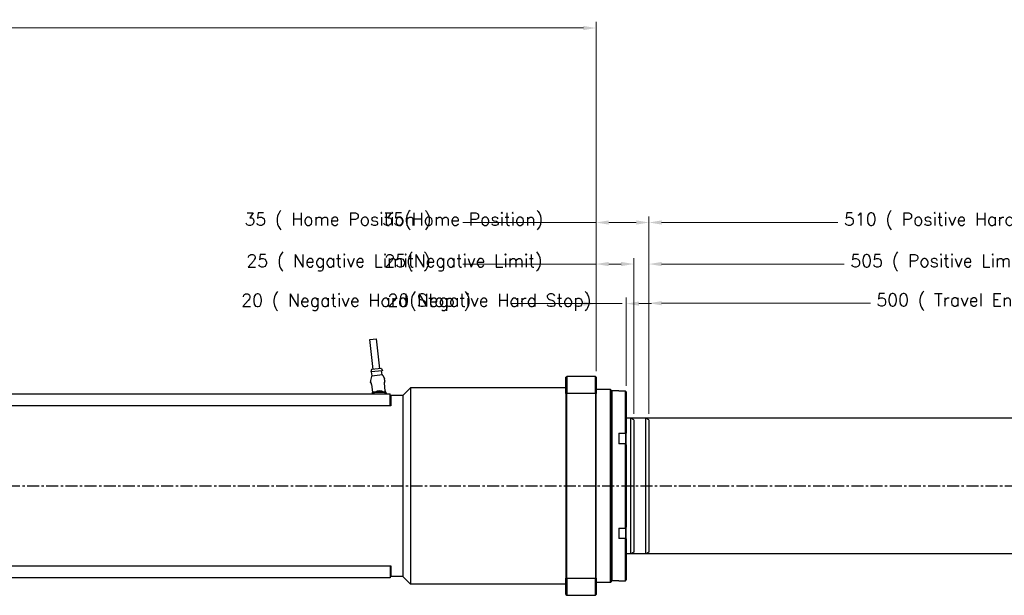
# Model space of a CAD drawing. Extents: x 0 to 2359, y -14 to 1663.
# Tile 3 of 23: x 738 to 1391, y 569 to 951. Entities that reach past the tile are written whole.
import ezdxf

# ---------------------------------------------------------------- set-up
doc = ezdxf.new("R2010")
doc.units = 0
doc.header["$LTSCALE"] = 25.4
doc.linetypes.add('CENTER', pattern=[2, 1.25, -0.25, 0.25, -0.25])
doc.layers.get('0').update_dxf_attribs({"linetype": 'CONTINUOUS'})
doc.layers.get('Defpoints').update_dxf_attribs({"linetype": 'CONTINUOUS'})
doc.layers.add('ATA-CENTER', color=133, linetype='CENTER')
doc.layers.add('ATA-DIM', color=252, linetype='CONTINUOUS', lineweight=25)
doc.styles.get("Standard").update_dxf_attribs({"font": 'simplex.shx'})
doc.dimstyles.new('ata_A1', dxfattribs={"dimtxt": 4.2, "dimasz": 4.2, "dimexe": 2, "dimexo": 2, "dimgap": 2, "dimtad": 0, "dimtih": 1, "dimtoh": 1, "dimdec": 6, "dimdsep": 46, "dimtxsty": 'Standard', "dimcen": 0, "dimclrd": 252, "dimclre": 252, "dimclrt": 4, "dimadec": 6, "dimazin": 2, "dimtfac": 1, "dimtdec": 6, "dimtofl": 0, "dimtmove": 0, "dimatfit": 3, "dimfxl": 0, "dimtolj": 1, "dimtzin": 0, "dimlwd": 0, "dimlwe": 0, "dimarcsym": 0})

# ---------------------------------------------------------------- blocks, each defined once
blk = doc.blocks.new('*D14851')
at = {"layer": 'ATA-DIM', "color": 252, "lineweight": 0}
for p, q in [((1120.3, 717.71), (1120.3, 766.56)), ((1140.3, 708.05), (1140.3, 766.56)), ((1111.9, 762.56), (1103.5, 762.56)), ((1120.3, 762.56), (1137.47, 762.56)), ((1148.7, 762.56), (1157.1, 762.56))]:
    blk.add_line(p, q, dxfattribs=at)
at = {"layer": 'ATA-DIM', "color": 252}
for points in [[(1111.9, 761.16), (1111.9, 763.96), (1120.3, 762.56)], [(1148.7, 763.96), (1148.7, 761.16), (1140.3, 762.56)]]:
    blk.add_solid(points, dxfattribs=at)
at = {"layer": 'Defpoints', "color": 0}
for p in [(1140.3, 762.56), (1120.3, 713.71), (1140.3, 704.05)]:
    blk.add_point(p, dxfattribs=at)
at = {"layer": 'ATA-DIM', "color": 4, "insert": (982.1, 768.94), "char_height": 8.4, "attachment_point": 1}
blk.add_mtext('\\A1;20(Negative Hard Stop)', dxfattribs=at)
blk = doc.blocks.new('*D14850')
at = {"layer": 'ATA-DIM', "color": 252, "lineweight": 0}
for p, q in [((1120.3, 717.71), (1120.3, 792.78)), ((1145.3, 689.55), (1145.3, 792.78)), ((1120.3, 788.78), (1100.43, 788.78)), ((1128.7, 788.78), (1136.9, 788.78))]:
    blk.add_line(p, q, dxfattribs=at)
at = {"layer": 'ATA-DIM', "color": 252}
for points in [[(1128.7, 790.18), (1128.7, 787.38), (1120.3, 788.78)], [(1136.9, 787.38), (1136.9, 790.18), (1145.3, 788.78)]]:
    blk.add_solid(points, dxfattribs=at)
at = {"layer": 'Defpoints', "color": 0}
for p in [(1145.3, 788.78), (1120.3, 713.71), (1145.3, 685.55)]:
    blk.add_point(p, dxfattribs=at)
at = {"layer": 'ATA-DIM', "color": 4, "insert": (980.01, 795.17), "char_height": 8.4, "attachment_point": 1}
blk.add_mtext('\\A1;25(Negative Limit)', dxfattribs=at)
blk = doc.blocks.new('*D14849')
at = {"layer": 'ATA-DIM', "color": 252, "lineweight": 0}
for p, q in [((1120.3, 816.31), (1100.43, 816.31)), ((1120.3, 717.71), (1120.3, 820.31)), ((1128.7, 816.31), (1146.9, 816.31)), ((1155.3, 689.55), (1155.3, 820.31))]:
    blk.add_line(p, q, dxfattribs=at)
at = {"layer": 'ATA-DIM', "color": 252}
for points in [[(1128.7, 817.71), (1128.7, 814.91), (1120.3, 816.31)], [(1146.9, 814.91), (1146.9, 817.71), (1155.3, 816.31)]]:
    blk.add_solid(points, dxfattribs=at)
at = {"layer": 'Defpoints', "color": 0}
for p in [(1155.3, 816.31), (1120.3, 713.71), (1155.3, 685.55)]:
    blk.add_point(p, dxfattribs=at)
at = {"layer": 'ATA-DIM', "color": 4, "insert": (978.66, 822.7), "char_height": 8.4, "attachment_point": 1}
blk.add_mtext('\\A1;35(Home Position)', dxfattribs=at)
blk = doc.blocks.new('*D14824')
at = {"layer": 'ATA-DIM', "color": 252, "lineweight": 0}
for p, q in [((1155.3, 689.55), (1155.3, 820.31)), ((1163.7, 816.31), (1280.56, 816.31)), ((1656.9, 816.31), (1464.03, 816.31)), ((1665.3, 689.55), (1665.3, 820.31))]:
    blk.add_line(p, q, dxfattribs=at)
at = {"layer": 'ATA-DIM', "color": 252}
for points in [[(1163.7, 817.71), (1163.7, 814.91), (1155.3, 816.31)], [(1656.9, 814.91), (1656.9, 817.71), (1665.3, 816.31)]]:
    blk.add_solid(points, dxfattribs=at)
at = {"layer": 'Defpoints', "color": 0}
for p in [(1665.3, 816.31), (1155.3, 685.55), (1665.3, 685.55)]:
    blk.add_point(p, dxfattribs=at)
at = {"layer": 'ATA-DIM', "color": 4, "insert": (1284.56, 822.7), "char_height": 8.4, "attachment_point": 1}
blk.add_mtext('\\A1;510 ( Positive Hard Stop )', dxfattribs=at)
blk = doc.blocks.new('*D14823')
at = {"layer": 'ATA-DIM', "color": 252, "lineweight": 0}
for p, q in [((1155.3, 689.55), (1155.3, 792.78)), ((1660.3, 689.55), (1660.3, 792.78)), ((1163.7, 788.78), (1284.73, 788.78)), ((1651.9, 788.78), (1434.86, 788.78))]:
    blk.add_line(p, q, dxfattribs=at)
at = {"layer": 'ATA-DIM', "color": 252}
for points in [[(1163.7, 790.18), (1163.7, 787.38), (1155.3, 788.78)], [(1651.9, 787.38), (1651.9, 790.18), (1660.3, 788.78)]]:
    blk.add_solid(points, dxfattribs=at)
at = {"layer": 'Defpoints', "color": 0}
for p in [(1660.3, 788.78), (1155.3, 685.55), (1660.3, 685.55)]:
    blk.add_point(p, dxfattribs=at)
at = {"layer": 'ATA-DIM', "color": 4, "insert": (1288.73, 795.17), "char_height": 8.4, "attachment_point": 1}
blk.add_mtext('\\A1;505 ( Positive Limit )', dxfattribs=at)
blk = doc.blocks.new('*D14822')
at = {"layer": 'ATA-DIM', "color": 252, "lineweight": 0}
for p, q in [((1155.3, 689.55), (1155.3, 766.82)), ((1655.3, 689.55), (1655.3, 766.82)), ((1163.7, 762.82), (1302.02, 762.82)), ((1646.9, 762.82), (1432.57, 762.82))]:
    blk.add_line(p, q, dxfattribs=at)
at = {"layer": 'ATA-DIM', "color": 252}
for points in [[(1163.7, 764.22), (1163.7, 761.42), (1155.3, 762.82)], [(1646.9, 761.42), (1646.9, 764.22), (1655.3, 762.82)]]:
    blk.add_solid(points, dxfattribs=at)
at = {"layer": 'Defpoints', "color": 0}
for p in [(1655.3, 762.82), (1155.3, 685.55), (1655.3, 685.55)]:
    blk.add_point(p, dxfattribs=at)
at = {"layer": 'ATA-DIM', "color": 4, "insert": (1306.02, 769.21), "char_height": 8.4, "attachment_point": 1}
blk.add_mtext('\\A1;500 ( Travel End )', dxfattribs=at)
blk = doc.blocks.new('*D14854')
at = {"layer": 'ATA-DIM', "color": 252, "lineweight": 0}
for p, q in [((224.3, 868.21), (224.3, 949.24)), ((1120.3, 717.71), (1120.3, 949.24)), ((232.7, 945.24), (631.38, 945.24)), ((1111.9, 945.24), (713.21, 945.24))]:
    blk.add_line(p, q, dxfattribs=at)
at = {"layer": 'ATA-DIM', "color": 252}
for points in [[(232.7, 946.64), (232.7, 943.84), (224.3, 945.24)], [(1111.9, 943.84), (1111.9, 946.64), (1120.3, 945.24)]]:
    blk.add_solid(points, dxfattribs=at)
at = {"layer": 'Defpoints', "color": 0}
for p in [(1120.3, 945.24), (224.3, 864.21), (1120.3, 713.71)]:
    blk.add_point(p, dxfattribs=at)
at = {"layer": 'ATA-DIM', "color": 4, "insert": (672.3, 945.24), "char_height": 8.4, "attachment_point": 5}
blk.add_mtext('\\A1;896(T+356)', dxfattribs=at)
blk = doc.blocks.new('*D14821')
at = {"layer": 'ATA-DIM', "color": 252, "lineweight": 0}
for p, q in [((1120.3, 816.31), (1032.05, 816.31)), ((1120.3, 717.71), (1120.3, 820.31)), ((1128.7, 816.31), (1146.9, 816.31)), ((1155.3, 689.55), (1155.3, 820.31))]:
    blk.add_line(p, q, dxfattribs=at)
at = {"layer": 'ATA-DIM', "color": 252}
for points in [[(1128.7, 817.71), (1128.7, 814.91), (1120.3, 816.31)], [(1146.9, 814.91), (1146.9, 817.71), (1155.3, 816.31)]]:
    blk.add_solid(points, dxfattribs=at)
at = {"layer": 'Defpoints', "color": 0}
for p in [(1155.3, 816.31), (1120.3, 713.71), (1155.3, 685.55)]:
    blk.add_point(p, dxfattribs=at)
at = {"layer": 'ATA-DIM', "color": 4, "insert": (887.35, 822.7), "char_height": 8.4, "attachment_point": 1}
blk.add_mtext('\\A1;35 ( Home Position )}', dxfattribs=at)
blk = doc.blocks.new('*D14820')
at = {"layer": 'ATA-DIM', "color": 252, "lineweight": 0}
for p, q in [((1120.3, 717.71), (1120.3, 792.78)), ((1145.3, 689.55), (1145.3, 792.78)), ((1120.3, 788.78), (1031.97, 788.78)), ((1128.7, 788.78), (1136.9, 788.78))]:
    blk.add_line(p, q, dxfattribs=at)
at = {"layer": 'ATA-DIM', "color": 252}
for points in [[(1128.7, 790.18), (1128.7, 787.38), (1120.3, 788.78)], [(1136.9, 787.38), (1136.9, 790.18), (1145.3, 788.78)]]:
    blk.add_solid(points, dxfattribs=at)
at = {"layer": 'Defpoints', "color": 0}
for p in [(1145.3, 788.78), (1120.3, 713.71), (1145.3, 685.55)]:
    blk.add_point(p, dxfattribs=at)
at = {"layer": 'ATA-DIM', "color": 4, "insert": (888.62, 795.17), "char_height": 8.4, "attachment_point": 1}
blk.add_mtext('\\A1;25 ( Negative Limit )', dxfattribs=at)
blk = doc.blocks.new('*D14819')
at = {"layer": 'ATA-DIM', "color": 252, "lineweight": 0}
for p, q in [((1120.3, 717.71), (1120.3, 766.56)), ((1140.3, 708.05), (1140.3, 766.56)), ((1120.3, 762.56), (1063.5, 762.56)), ((1111.9, 762.56), (1103.5, 762.56)), ((1148.7, 762.56), (1157.1, 762.56))]:
    blk.add_line(p, q, dxfattribs=at)
at = {"layer": 'ATA-DIM', "color": 252}
for points in [[(1111.9, 761.16), (1111.9, 763.96), (1120.3, 762.56)], [(1148.7, 763.96), (1148.7, 761.16), (1140.3, 762.56)]]:
    blk.add_solid(points, dxfattribs=at)
at = {"layer": 'Defpoints', "color": 0}
for p in [(1140.3, 762.56), (1120.3, 713.71), (1140.3, 704.05)]:
    blk.add_point(p, dxfattribs=at)
at = {"layer": 'ATA-DIM', "color": 4, "insert": (885.2, 768.94), "char_height": 8.4, "attachment_point": 1}
blk.add_mtext('\\A1;20 ( Negative Hard Stop )', dxfattribs=at)

msp = doc.modelspace()

# ---------------------------------------------------------------- linework, layer by layer
for p, q in [((970.3638883, 738.7971876), (974.838449, 739.2750021)), ((972.487508, 718.9102512), (970.3638883, 738.7971876)), ((976.9620687, 719.3880657), (974.838449, 739.2750021)), ((971.3937265, 718.7934521), (971.0558246, 717.2488414)), ((978.7122951, 718.066435), (971.0558246, 717.2488414)), ((978.0558502, 719.5048647), (971.3937265, 718.7934521)), ((978.0558502, 719.5048647), (978.7122951, 718.066435)), ((978.4911923, 715.4280428), (978.2151217, 718.0133445)), ((971.471989, 714.338934), (970.8982937, 711.6562016)), ((971.8290686, 714.7166302), (971.552998, 717.3019319)), ((978.7164024, 715.2509547), (971.6463309, 714.4959795)), ((978.919975, 715.1342647), (980.0472238, 712.633167)), ((980.3305115, 711.3885133), (980.2952184, 711.7190202)), ((1100.2953176, 713.7093954), (1100.7953176, 714.2093954)), ((1100.2953176, 702.9160127), (1100.2953176, 713.7093954)), ((1100.7953176, 714.2093954), (1100.7953176, 703.0995412)), ((1119.7953176, 714.2093954), (1100.7953176, 714.2093954)), ((1120.2953176, 713.7093954), (1119.7953176, 714.2093954)), ((1119.7953176, 703.0995412), (1119.7953176, 714.2093954)), ((1120.2953176, 713.7093954), (1120.2953176, 702.9160127)), ((970.8842167, 710.379794), (970.8489236, 710.7103008)), ((971.5478409, 708.8741324), (972.0915292, 703.782687)), ((980.5434771, 704.6852253), (979.9997889, 709.7766708)), ((992.2953176, 701.7093954), (997.2953176, 706.7093954)), ((997.2953176, 706.7093954), (997.2953176, 576.7093954)), ((1100.2953176, 706.7093954), (997.2953176, 706.7093954)), ((1129.7953176, 705.7093954), (1120.2953176, 705.7093954)), ((1129.7953176, 577.7093954), (1129.7953176, 705.7093954)), ((1130.2953176, 705.2093954), (1129.7953176, 705.7093954)), ((1130.2953176, 705.2093954), (1130.2953176, 578.2093954)), ((1130.2953176, 704.2093954), (1130.7953176, 704.7093954)), ((1130.7953176, 704.7093954), (1130.7953176, 578.7093954)), ((1135.2953176, 704.7093954), (1130.7953176, 704.7093954)), ((1135.2953176, 704.7093954), (1135.2953176, 704.5822831)), ((1139.7953176, 704.5822831), (1135.2953176, 704.5822831)), ((1139.7953176, 676.6099409), (1139.7953176, 704.5822831)), ((413.7953176, 702.7093954), (983.7953176, 702.7093954)), ((972.7953176, 703.7093954), (972.7953176, 703.3093954)), ((972.8953176, 703.3093954), (972.7953176, 703.3093954)), ((972.7953176, 703.3093954), (972.7953176, 702.7093954)), ((973.4953176, 703.8093954), (972.8953176, 703.8093954)), ((972.8953176, 703.3093954), (972.9953176, 703.3093954)), ((972.9853176, 702.9476895), (972.9953176, 702.9476895)), ((972.9853176, 702.8942858), (972.9853176, 702.9476895)), ((972.9853176, 702.8942858), (972.9953176, 702.8942858)), ((972.9853176, 702.8291517), (972.9853176, 702.8942858)), ((972.9853176, 702.8291517), (972.9953176, 702.8291517)), ((972.9853176, 702.8093954), (972.9853176, 702.8291517)), ((972.9853176, 702.8093954), (972.9853176, 702.7093954)), ((972.9953176, 702.8093954), (972.9853176, 702.8093954)), ((972.9953176, 702.7093954), (972.9953176, 703.3093954)), ((973.0053176, 702.7093954), (973.0053176, 703.2993954)), ((980.0953176, 703.8093954), (973.4953176, 703.8093954)), ((973.5053176, 703.7993954), (980.0853176, 703.7993954)), ((980.6953176, 703.8093954), (980.0953176, 703.8093954)), ((980.5853176, 703.2993954), (980.5853176, 702.7093954)), ((980.5953176, 703.3093954), (980.5953176, 702.7093954)), ((980.6953176, 703.3093954), (980.5953176, 703.3093954)), ((980.6953176, 703.3093954), (980.7953176, 703.3093954)), ((980.7953176, 703.3093954), (980.7953176, 703.7093954)), ((980.7953176, 702.7093954), (980.7953176, 703.3093954)), ((981.2573081, 702.7093954), (981.206887, 703.1815708)), ((983.7953176, 694.7093954), (983.7953176, 702.7093954)), ((983.7953176, 701.2093954), (984.2953176, 701.7093954)), ((984.2953176, 701.7093954), (984.2953176, 694.7093954)), ((992.2953176, 701.7093954), (984.2953176, 701.7093954)), ((992.2953176, 701.7093954), (992.2953176, 581.7093954)), ((1100.2953176, 702.9160127), (1100.2953176, 580.5027782)), ((1100.7953176, 580.3192497), (1100.7953176, 703.0995412)), ((1100.7953176, 703.0995412), (1119.7953176, 703.0995412)), ((1119.7953176, 703.0995412), (1119.7953176, 580.3192497)), ((1120.2953176, 580.5027782), (1120.2953176, 702.9160127)), ((1140.2953176, 704.047185), (1140.2953176, 676.7754045)), ((983.7953176, 694.7093954), (413.7953176, 694.7093954)), ((984.2953176, 694.7093954), (983.7953176, 694.7093954)), ((1153.2953176, 686.7093954), (1140.2953176, 686.7093954)), ((1153.2953176, 686.7093954), (1140.2953176, 686.7093954)), ((1153.2953176, 596.7093954), (1153.2953176, 686.7093954)), ((1155.2953176, 685.5546949), (1153.2953176, 686.7093954)), ((1155.2953176, 685.5546949), (1153.2953176, 686.7093954)), ((1155.2953176, 685.5546949), (1155.2953176, 597.864096)), ((1155.2953176, 685.5546949), (1155.2953176, 597.864096)), ((1135.2953176, 676.6099409), (1139.7953176, 676.6099409)), ((1135.2953176, 676.6099409), (1135.2953176, 669.6817377)), ((1139.7953176, 676.6099409), (1139.7953176, 674.4234971)), ((1139.7953176, 674.4234971), (1139.7953176, 669.6817377)), ((1140.2953176, 674.8565098), (1140.2953176, 676.7754045)), ((1140.2953176, 668.9811759), (1140.2953176, 674.8565098)), ((1139.7953176, 669.6817377), (1135.2953176, 669.6817377)), ((1139.7953176, 613.7370532), (1139.7953176, 669.6817377)), ((1140.2953176, 668.9811759), (1140.2953176, 614.437615)), ((1135.2953176, 613.7370532), (1139.7953176, 613.7370532)), ((1135.2953176, 613.7370532), (1135.2953176, 606.80885)), ((1139.7953176, 613.7370532), (1139.7953176, 608.9952938)), ((1140.2953176, 608.5622811), (1140.2953176, 614.437615)), ((1139.7953176, 606.80885), (1135.2953176, 606.80885)), ((1139.7953176, 608.9952938), (1139.7953176, 606.80885)), ((1139.7953176, 578.8365078), (1139.7953176, 606.80885)), ((1140.2953176, 606.6433864), (1140.2953176, 608.5622811)), ((1140.2953176, 606.6433864), (1140.2953176, 579.3716059)), ((1153.2953176, 596.7093954), (1140.2953176, 596.7093954)), ((1153.2953176, 596.7093954), (1140.2953176, 596.7093954)), ((1155.2953176, 597.864096), (1153.2953176, 596.7093954)), ((1155.2953176, 597.864096), (1153.2953176, 596.7093954)), ((413.7953176, 588.7093954), (983.7953176, 588.7093954)), ((983.7953176, 588.7093954), (983.7953176, 580.7093954)), ((983.7953176, 588.7093954), (984.2953176, 588.7093954)), ((984.2953176, 588.7093954), (984.2953176, 581.7093954)), ((983.7953176, 580.7093954), (413.7953176, 580.7093954)), ((983.7953176, 582.2093954), (984.2953176, 581.7093954)), ((992.2953176, 581.7093954), (984.2953176, 581.7093954)), ((992.2953176, 581.7093954), (997.2953176, 576.7093954)), ((1100.2953176, 576.7093954), (997.2953176, 576.7093954)), ((1100.2953176, 569.7093954), (1100.2953176, 580.5027782)), ((1100.7953176, 580.3192497), (1100.7953176, 569.2093954)), ((1119.7953176, 580.3192497), (1100.7953176, 580.3192497)), ((1119.7953176, 569.2093954), (1119.7953176, 580.3192497)), ((1120.2953176, 580.5027782), (1120.2953176, 569.7093954)), ((1129.7953176, 577.7093954), (1120.2953176, 577.7093954)), ((1130.2953176, 578.2093954), (1129.7953176, 577.7093954)), ((1130.2953176, 579.2093954), (1130.7953176, 578.7093954)), ((1135.2953176, 578.7093954), (1130.7953176, 578.7093954)), ((1135.2953176, 578.8365078), (1139.7953176, 578.8365078)), ((1135.2953176, 578.8365078), (1135.2953176, 578.7093954)), ((1100.2953176, 569.7093954), (1100.7953176, 569.2093954)), ((1100.7953176, 569.2093954), (1119.7953176, 569.2093954)), ((1119.7953176, 569.2093954), (1120.2953176, 569.7093954))]:
    msp.add_line(p, q)
at = {"color": 251}
for p, q in [((1143.2953176, 596.7093954), (1143.2953176, 686.7093954)), ((1145.2953176, 685.5546949), (1143.2953176, 686.7093954)), ((1145.2953176, 685.5546949), (1145.2953176, 597.864096)), ((1145.2953176, 597.864096), (1143.2953176, 596.7093954))]:
    msp.add_line(p, q, dxfattribs=at)
for centre, radius, start, end in [((973.8319641, 711.0288438), 3, 167.9292559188, 186.0952124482), ((971.667567, 714.2971102), 0.2, 96.0952124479, 167.9292559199), ((971.6301992, 714.695394), 0.2, 276.0952124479, 6.0952124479), ((978.6900616, 715.449279), 0.2, 186.0952124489, 276.0952124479), ((978.7376386, 715.0520853), 0.2, 24.2611689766, 96.0952124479), ((977.312178, 711.4004773), 3, 6.0952124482, 24.2611689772), ((976.7953176, 699.7593954), 5, 54.0959314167, 125.9040685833), ((976.7953176, 699.7593954), 5, 143.1301023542, 143.842991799), ((972.8953176, 703.7093954), 0.1, 90, 180), ((973.4953176, 703.3093954), 0.5, 90, 180), ((973.5053176, 703.2993954), 0.5, 90, 180), ((976.7953176, 699.7593954), 4.7, 59.5082382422, 120.4917617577), ((976.7953176, 699.7593954), 4.1, 81.0427839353, 98.9572160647), ((980.0853176, 703.2993954), 0.5, 0, 90), ((980.0953176, 703.3093954), 0.5, 0, 90), ((980.6953176, 703.7093954), 0.1, 0, 90), ((976.7953176, 699.7593954), 5, 36.157008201, 36.8698976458)]:
    msp.add_arc(centre, radius, start, end)
for points, knots in [([(980.236816, 711.1351808), (980.2253263, 711.1101467), (980.2125316, 711.0813062), (980.1821662, 711.0099255), (980.1639601, 710.9657352), (980.145444, 710.9167748)], [0.044628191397, 0.044628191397, 0.044628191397, 0.044628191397, 0.068505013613, 0.068505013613, 0.09699652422, 0.09699652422, 0.09699652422, 0.09699652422]), ([(980.2363827, 711.1343266), (980.2202994, 711.099246), (980.1914386, 711.0333126), (980.1577922, 710.9494259), (980.145444, 710.9167748)], [0.65581319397, 0.65581319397, 0.65581319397, 0.65581319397, 0.714285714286, 0.747278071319, 0.747278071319, 0.747278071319, 0.747278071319]), ([(980.3314067, 711.3884333), (980.3323479, 711.3795326), (980.3326594, 711.3706454), (980.3322168, 711.3543501), (980.3315531, 711.3468152), (980.3291488, 711.3292786), (980.3270175, 711.3200493), (980.3235562, 711.3074145), (980.3221093, 711.3029816), (980.3189499, 711.293862), (980.3173932, 711.2899467), (980.3128151, 711.278818), (980.3103155, 711.2735333), (980.3024509, 711.2572731), (980.2965181, 711.2460047), (980.2897119, 711.2335471)], [0, 0, 0, 0, 0.002812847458, 0.002812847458, 0.005364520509, 0.005364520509, 0.009288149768, 0.009288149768, 0.012472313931, 0.012472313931, 0.017212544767, 0.017212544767, 0.027993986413, 0.027993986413, 0.04903223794, 0.04903223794, 0.04903223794, 0.04903223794]), ([(970.9568192, 710.2369374), (970.9466828, 710.2486637), (970.9380164, 710.2590139), (970.9259904, 710.2746456), (970.9222337, 710.2795029), (970.9130469, 710.2936221), (970.9088027, 710.3002064), (970.8996474, 710.3188284), (970.8955288, 710.3283443), (970.8880696, 710.3513106), (970.8848935, 710.3652921), (970.8833585, 710.3795267)], [0, 0, 0, 0, 0.022971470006, 0.022971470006, 0.034367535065, 0.034367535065, 0.040556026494, 0.040556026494, 0.044492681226, 0.044492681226, 0.048992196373, 0.048992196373, 0.048992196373, 0.048992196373]), ([(970.9568192, 710.2369374), (970.9554936, 710.238471), (970.9225036, 710.2768274), (970.927082, 710.2782885), (970.9601613, 710.2394871)], [0.42248596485, 0.42248596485, 0.42248596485, 0.42248596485, 0.42857142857, 0.58042167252, 0.58042167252, 0.58042167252, 0.58042167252]), ([(971.1647242, 709.9577717), (971.0942333, 710.0667075), (971.0337456, 710.1474175), (970.9805393, 710.2150887), (970.968739, 710.2294255), (970.9601613, 710.2394871)], [0, 0, 0, 0, 0.070625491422, 0.070625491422, 0.096970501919, 0.096970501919, 0.096970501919, 0.096970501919]), ([(971.5317232, 708.9944712), (971.513603, 709.107368), (971.4874079, 709.2182715), (971.4249849, 709.428409), (971.3875716, 709.5292072), (971.3374975, 709.6433765), (971.3258502, 709.6686129), (971.3141623, 709.6928512)], [0, 0, 0, 0, 0.034494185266, 0.034494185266, 0.070853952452, 0.070853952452, 0.081689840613, 0.081689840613, 0.081689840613, 0.081689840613]), ([(979.9893409, 710.1814739), (979.9830112, 710.0668117), (979.9846422, 709.9438516), (979.9966719, 709.807213), (979.9981592, 709.7919325), (979.9997889, 709.7766708)], [0, 0, 0, 0, 0.036577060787, 0.036577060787, 0.041181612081, 0.041181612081, 0.041181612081, 0.041181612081]), ([(980.0208977, 710.4556744), (980.0097022, 710.3872836), (980.0007327, 710.3142665), (979.9862853, 710.1304515), (979.9838801, 710.0141939), (979.9901322, 709.8976995)], [0.021823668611, 0.021823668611, 0.021823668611, 0.021823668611, 0.046355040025, 0.046355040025, 0.081549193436, 0.081549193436, 0.081549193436, 0.081549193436]), ([(979.9893409, 710.1814739), (979.9923544, 710.2360628), (980.0026131, 710.3502584), (980.0214608, 710.4619642), (980.0328125, 710.5197034), (980.0336779, 710.5240559)], [0.075641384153, 0.075641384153, 0.075641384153, 0.075641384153, 0.107142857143, 0.142857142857, 0.145784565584, 0.145784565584, 0.145784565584, 0.145784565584]), ([(980.1703826, 710.989621), (980.1506752, 710.9413833), (980.1298554, 710.8852131), (980.0826358, 710.7366412), (980.0560776, 710.636716), (980.0336779, 710.5240559)], [0, 0, 0, 0, 0.032685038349, 0.032685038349, 0.075239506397, 0.075239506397, 0.075239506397, 0.075239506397]), ([(980.5434771, 704.6852253), (980.5710011, 704.427473), (980.6689841, 704.0935137), (980.7852004, 703.8484482), (980.8140413, 703.7929955)], [0, 0, 0, 0, 0.14285714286, 0.18990323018, 0.18990323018, 0.18990323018, 0.18990323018]), ([(980.5434771, 704.6852253), (980.5547917, 704.5792683), (980.5741929, 704.4732024), (980.6241783, 704.2672674), (980.6558814, 704.1658028), (980.7290138, 703.9683498), (980.7719962, 703.8738337), (980.8140668, 703.7929473)], [0, 0, 0, 0, 0.03196783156, 0.03196783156, 0.06597153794, 0.06597153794, 0.10501495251, 0.10501495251, 0.10501495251, 0.10501495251]), ([(980.559383, 704.5658508), (980.5773778, 704.4528169), (980.60338, 704.3417372), (980.6650328, 704.1331547), (980.7016803, 704.0338607), (980.7397069, 703.9469241)], [0, 0, 0, 0, 0.034526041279, 0.034526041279, 0.070302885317, 0.070302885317, 0.070302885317, 0.070302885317]), ([(971.9723765, 702.7093954), (971.9753529, 702.7183572), (971.9783273, 702.7274918), (972.0082158, 702.8212287), (972.035014, 702.9217454), (972.0575839, 703.0352007)], [0.028080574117, 0.028080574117, 0.028080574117, 0.028080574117, 0.032805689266, 0.032805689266, 0.075664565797, 0.075664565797, 0.075664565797, 0.075664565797]), ([(972.1018178, 703.3813922), (972.0988483, 703.3257626), (972.0941001, 703.2712338), (972.0877283, 703.2183241), (972.0806426, 703.159486), (972.0716427, 703.1026031), (972.0614188, 703.0489833), (972.060524, 703.0442907), (972.0596226, 703.0396228), (972.0587148, 703.0349794)], [0.075027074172, 0.075027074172, 0.075027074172, 0.075027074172, 0.107142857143, 0.107142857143, 0.107142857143, 0.142857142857, 0.142857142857, 0.142857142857, 0.145982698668, 0.145982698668, 0.145982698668, 0.145982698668]), ([(972.0745521, 703.128226), (972.0845667, 703.1939315), (972.0925028, 703.2636275), (972.1052171, 703.4393006), (972.1071252, 703.55009), (972.1012015, 703.6611518)], [0.020990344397, 0.020990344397, 0.020990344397, 0.020990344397, 0.044178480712, 0.044178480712, 0.077732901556, 0.077732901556, 0.077732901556, 0.077732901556]), ([(972.1021535, 703.3813499), (972.1083327, 703.4961243), (972.1065308, 703.6191318), (972.0944117, 703.7545441), (972.0930309, 703.7686234), (972.0915292, 703.782687)], [0, 0, 0, 0, 0.036569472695, 0.036569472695, 0.040812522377, 0.040812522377, 0.040812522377, 0.040812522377]), ([(980.9406771, 703.5807552), (981.0123467, 703.4724379), (981.0712505, 703.3943739), (981.1178393, 703.3357509), (981.1269477, 703.3247478), (981.1335184, 703.3170683)], [0, 0, 0, 0, 0.072611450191, 0.072611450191, 0.095568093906, 0.095568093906, 0.095568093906, 0.095568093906]), ([(981.1173652, 703.3436812), (981.1255828, 703.3339803), (981.1662099, 703.286222), (981.1628707, 703.2827629), (981.1335184, 703.3170683)], [0.39799953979, 0.39799953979, 0.39799953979, 0.39799953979, 0.42857142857, 0.57544528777, 0.57544528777, 0.57544528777, 0.57544528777]), ([(981.1173652, 703.3436812), (981.1318088, 703.3266306), (981.1444215, 703.3118226), (981.1602648, 703.2915082), (981.1648078, 703.2856021), (981.1741934, 703.2716061), (981.1779587, 703.2660375), (981.1852587, 703.2522202), (981.1870925, 703.2485695), (981.1917168, 703.2384389), (981.1946521, 703.2312652), (981.2013459, 703.2109948), (981.2047185, 703.1965648), (981.2063065, 703.1817887)], [0, 0, 0, 0, 0.029962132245, 0.029962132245, 0.044782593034, 0.044782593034, 0.052433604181, 0.052433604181, 0.054683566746, 0.054683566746, 0.05779365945, 0.05779365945, 0.062521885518, 0.062521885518, 0.062521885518, 0.062521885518])]:
    msp.add_open_spline(points, degree=3, knots=knots)
for points in [[(980.1703826, 710.989621), (980.22078, 711.1129788), (980.2667921, 711.1915963), (980.2897119, 711.2335471)], [(980.3313577, 711.3886045), (980.3313827, 711.3885626), (980.3313991, 711.3885055), (980.3314067, 711.3884333)], [(970.8833703, 710.3797044), (970.8833547, 710.3796581), (970.8833508, 710.3795989), (970.8833585, 710.3795267)], [(971.1647242, 709.9577717), (971.212119, 709.8845282), (971.2639606, 709.7969593), (971.3141623, 709.6928512)], [(971.3568971, 709.5975088), (971.3328419, 709.6530025), (971.308396, 709.704898), (971.284236, 709.7526879)], [(971.3568971, 709.5975088), (971.3327314, 709.6532574), (971.3084365, 709.7048091), (971.2843738, 709.752422)], [(971.5317232, 708.9944712), (971.538119, 708.954623), (971.5435354, 708.9144516), (971.5478409, 708.8741324)], [(980.0208877, 710.4556174), (979.9933811, 710.2875631), (979.979601, 710.0939245), (979.9901322, 709.8976995)], [(980.559383, 704.5658508), (980.5530913, 704.6053719), (980.5477492, 704.6452188), (980.5434771, 704.6852253)], [(1139.7953176, 704.5822831), (1139.9622414, 704.4044021), (1140.1289125, 704.2260354), (1140.2953176, 704.047185)], [(980.9406771, 703.5807552), (980.8779524, 703.6755536), (980.8056827, 703.7960895), (980.7397069, 703.9469241)], [(981.2065047, 703.1815299), (981.2065232, 703.1815779), (981.2065222, 703.1816492), (981.2065017, 703.1817437)], [(1100.2953176, 702.9160127), (1100.4619681, 702.9772747), (1100.6286356, 703.0384509), (1100.7953176, 703.0995412)], [(1119.7953176, 703.0995412), (1119.9619996, 703.0384509), (1120.1286671, 702.9772747), (1120.2953176, 702.9160127)], [(1139.7953176, 676.6099409), (1139.9622414, 676.6655606), (1140.1289125, 676.7207187), (1140.2953176, 676.7754045)], [(1140.2953176, 668.9811759), (1140.1289125, 669.2147121), (1139.9622414, 669.4482369), (1139.7953176, 669.6817377)], [(1139.7953176, 613.7370532), (1139.9622414, 613.970554), (1140.1289125, 614.2040788), (1140.2953176, 614.437615)], [(1140.2953176, 606.6433864), (1140.1289125, 606.6980722), (1139.9622414, 606.7532303), (1139.7953176, 606.80885)], [(1100.2953176, 580.5027782), (1100.4619681, 580.4415162), (1100.6286356, 580.38034), (1100.7953176, 580.3192497)], [(1120.2953176, 580.5027782), (1120.1286671, 580.4415162), (1119.9619996, 580.38034), (1119.7953176, 580.3192497)], [(1139.7953176, 578.8365078), (1139.9622414, 579.0143888), (1140.1289125, 579.1927555), (1140.2953176, 579.3716059)]]:
    msp.add_open_spline(points, degree=3)
at = {"layer": 'ATA-CENTER', "ltscale": 0.25}
msp.add_line((197.22806, 641.7093954), (1666.8320209, 641.7093954), dxfattribs=at)
at = {"layer": 'ATA-DIM'}
for p, q in [((1663.2953176, 686.7093954), (1140.2953176, 686.7093954)), ((1663.2953176, 596.7093954), (1140.2953176, 596.7093954))]:
    msp.add_line(p, q, dxfattribs=at)

# ---------------------------------------------------------------- dimensions: what is measured, and where the dimension line sits
dim = msp.add_linear_dim(base=(1120.2953175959, 945.2377081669), p1=(224.2953175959, 864.2093954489), p2=(1120.2953175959, 713.7093954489), text='<>(T+356)', dimstyle='ata_A1', override={"dimscale": 2, "dimtxt": 4.2, "dimtxsty": 'Standard', "dimtfac": 0.571429, "dimtdec": 2, "dimtfill": 0}, dxfattribs=at)
dim.commit()
dim.dimension.update_dxf_attribs({"geometry": '*D14854', "text_midpoint": (672.2953175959, 945.2377081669)})
for base, p1, p2, text, override, picture, middle in [((1155.2953176, 816.3115665), (1120.2953176, 713.7093954), (1155.2953176, 685.5546949), '<> ( Home Position )}', {"dimscale": 2, "dimtfac": 0.571429, "dimtdec": 2}, '*D14821', (957.6953176, 816.3115665)), ((1155.2953176, 816.3115665), (1120.2953176, 713.7093954), (1155.2953176, 685.5546949), '<>(Home Position)', {"dimscale": 2, "dimtxt": 4.2, "dimtxsty": 'Standard', "dimtfac": 0.571429, "dimtdec": 2}, '*D14849', (1037.5453176, 816.3115665)), ((1665.2953175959, 816.3115664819), (1155.2953175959, 685.5546949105), (1665.2953175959, 685.5546949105), '<> ( Positive Hard Stop )', {"dimscale": 2, "dimtfac": 0.571429, "dimtdec": 2}, '*D14824', (1372.2953175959, 816.3115664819)), ((1145.2953176, 788.7822886), (1120.2953176, 713.7093954), (1145.2953176, 685.5546949), '<> ( Negative Limit )', {"dimscale": 2, "dimtfac": 0.571429, "dimtdec": 2}, '*D14820', (958.2953176, 788.7822886)), ((1145.2953176, 788.7822886), (1120.2953176, 713.7093954), (1145.2953176, 685.5546949), '<>(Negative Limit)', {"dimscale": 2, "dimtxt": 4.2, "dimtxsty": 'Standard', "dimtfac": 0.571429, "dimtdec": 2}, '*D14850', (1038.2173176, 788.7822886)), ((1660.2953175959, 788.782288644), (1155.2953175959, 685.5546949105), (1660.2953175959, 685.5546949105), '<> ( Positive Limit )', {"dimscale": 2, "dimtfac": 0.571429, "dimtdec": 2}, '*D14823', (1359.7953175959, 788.782288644)), ((1140.2953176, 762.5573375), (1120.2953176, 713.7093954), (1140.2953176, 704.047185), '<> ( Negative Hard Stop )', {"dimscale": 2, "dimtfac": 0.571429, "dimtdec": 2}, '*D14819', (972.3453176, 762.5573375)), ((1140.2953176, 762.5573375), (1120.2953176, 713.7093954), (1140.2953176, 704.047185), '<>(Negative Hard Stop)', {"dimscale": 2, "dimtxt": 4.2, "dimtxsty": 'Standard', "dimtfac": 0.571429, "dimtdec": 2}, '*D14851', (1057.7884879, 762.5573375)), ((1655.2953176, 762.8232845), (1155.2953176, 685.5546949), (1655.2953176, 685.5546949), '<> ( Travel End )', {"dimscale": 2, "dimtfac": 0.571429, "dimtdec": 2}, '*D14822', (1367.2953176, 762.8232845))]:
    dim = msp.add_linear_dim(base=base, p1=p1, p2=p2, angle=180, text=text, dimstyle='ata_A1', override=override, dxfattribs=at)
    dim.commit()
    dim.dimension.update_dxf_attribs({"geometry": picture, "text_midpoint": middle, "dimtype": 160})

doc.saveas('drawing.dxf')
